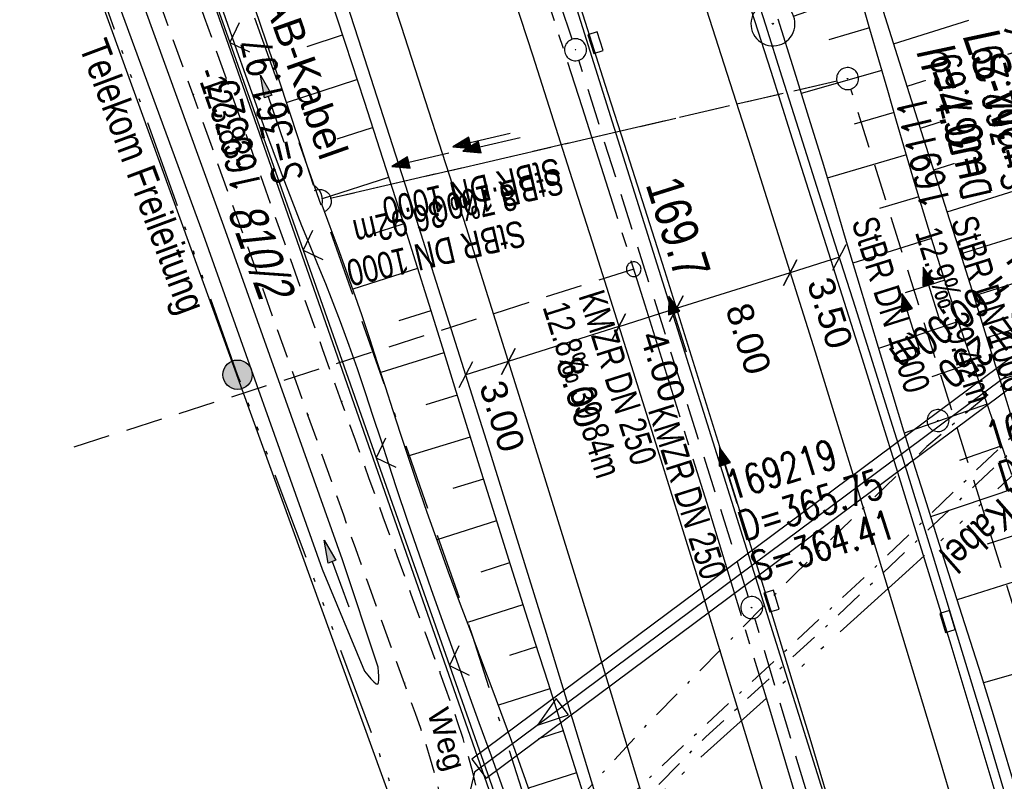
# Model space of a CAD drawing. Extents: x 509202 to 509841, y 456298 to 457260.
# Tile 11 of 56: x 509616 to 509683, y 456432 to 456483. Entities that reach past the tile are written whole.
import ezdxf
from ezdxf import colors
from ezdxf.entities.mleader import LeaderData, LeaderLine
from ezdxf.enums import TextEntityAlignment as Align
from ezdxf.math import Vec2, Vec3

# ---------------------------------------------------------------- set-up
doc = ezdxf.new("R2010")
doc.units = 0
doc.header["$LTSCALE"] = 10
doc.header["$MEASUREMENT"] = 0
for name, pattern in [('ACAD_ISO14W100', [25.5, 12, -3, 0.5, -3, 0.5, -3, 0.5, -3]), ('ACAD_ISO16W100', [73, 15, -6.5, 15, -6.5, 15, -7, 1, -7]), ('ACHSE', [5.5, 4, -0.5, 0.5, -0.5]), ('AUSGEZOGEN', [0]), ('LT00', [0]), ('LT08', [0.42, 0.2, -0.1, 0.02, -0.1]), ('LT11', [0.3, 0.2, -0.1]), ('LT12', [0.4, 0.3, -0.1]), ('LT17', [0.15, 0.1, -0.05]), ('STRICHLINIE2', [0.375, 0.25, -0.125])]:
    doc.linetypes.add(name, pattern=pattern)
doc.layers.get('0').update_dxf_attribs({"linetype": 'LT00'})
for name, color, linetype in [('--EK_FBR', 1, 'LT00'), ('--EK_Halt-Pfeil', 4, 'LT00'), ('--EK_Haltung', 7, 'STRICHLINIE2'), ('--EK_Haltung-Text', 140, 'LT00'), ('--EK_Schacht-Text', 5, 'LT00'), ('--EK_ST-93-1', 30, 'LT17'), ('--EL_DFK_AB_L', 21, 'LT00'), ('--EL_Halt-Pfeil', 4, 'LT00'), ('--EL_Haltung', 182, 'STRICHLINIE2'), ('--EL_Haltung-Text', 182, 'LT00'), ('-AX-093', 35, 'ACHSE'), ('-ST-93-1', 250, 'LT00'), ('ABSTAND', 8, 'LT00'), ('ABWASSERLTG', 24, 'LT00'), ('ABWASSERLTG_FLIEßPF', 26, 'Continuous'), ('ABWASSERLTG_TEXT', 26, 'Continuous'), ('BAB-KABEL', 220, 'ACAD_ISO16W100'), ('BAB-KABEL_TEXT', 221, 'Continuous'), ('BEMAßUNG', 255, 'Continuous'), ('DFK_AB_L', 21, 'LT00'), ('DFK_FLUR_NR', 250, 'LT00'), ('DFK_KATASTER', 250, 'LT00'), ('DL', 182, 'LT12'), ('DL_PFEIL', 201, 'LT00'), ('DL_TEXT', 182, 'LT00'), ('FELDWEG_TEXT', 250, 'Continuous'), ('FESTPKT_TEXT_A', 211, 'LT00'), ('LS-WAND_TEXT', 11, 'Continuous'), ('PFEIL', 140, 'AUSGEZOGEN'), ('STROM_UNTER', 80, 'LT08'), ('TELEKOM', 210, 'ACAD_ISO14W100'), ('TELEKOM_TEXT', 210, 'Continuous'), ('V114_AFBR_BAB', 250, 'LT00'), ('V114_BOESCH', 250, 'LT00'), ('V114_BOSCHUNG', 250, 'LT00'), ('V114_FELDWEG', 250, 'LT11'), ('V114_GRABEN', 250, 'LT00'), ('V114_H_BORD', 8, 'LT00'), ('V114_KA_PRUF', 182, 'LT00'), ('V114_LD_MARK', 250, 'LT00'), ('V114_PKT_AU', 211, 'LT00'), ('V114_RINNE', 182, 'LT00'), ('V114_SINKK', 182, 'LT00'), ('V114_UK_DURCH', 182, 'LT00'), ('V114_ZAUN', 40, 'LT00')]:
    doc.layers.add(name, color=color, linetype=linetype)
doc.styles.add('Arial', font='ARIAL.TTF')
doc.styles.add('Beschrift', font='ARIAL.TTF')
doc.styles.add('Haltungsbeschriftung', font='ARIAL.TTF', dxfattribs={"width": 0.75})
doc.styles.add('schachtbeschriftung', font='romans.shx', dxfattribs={"width": 0.75, "height": 2})
doc.styles.get("Standard").update_dxf_attribs({"font": 'ARIAL.TTF'})
doc.styles.add('Versorgungsltg', font='ARIAL.TTF', dxfattribs={"width": 0.8, "height": 2})

# ---------------------------------------------------------------- blocks, each defined once
blk = doc.blocks.new('ABWASSER-FLIEßPF')
at = {"layer": 'ABWASSERLTG_FLIEßPF'}
for p, q in [((0, 0), (-2.109, 0.703)), ((-2.109, 0.703), (-2.109, -0.703)), ((-2.109, -0.703), (0, 0))]:
    blk.add_line(p, q, dxfattribs=at)
blk = doc.blocks.new('Pfreil3')
at = {"layer": 'PFEIL'}
blk.add_hatch(color=256, dxfattribs=at).paths.add_polyline_path([(-1.549, 0.273), (-1.549, -0.273), (0, 0)])
for p, q in [((-1.549, 0), (-4.831, 0)), ((-1.549, -0.273), (-1.549, 0.273)), ((-1.549, 0.273), (0, 0)), ((0, 0), (-1.549, -0.273))]:
    blk.add_line(p, q, dxfattribs=at)
blk = doc.blocks.new('SYMB0652')
at = {"color": 0, "linetype": 'ByBlock'}
blk.add_lwpolyline([(-0.15, -0.075), (0.15, -0.075), (0.15, 0.075), (-0.15, 0.075), (-0.15, -0.075)], dxfattribs=at)
blk = doc.blocks.new('SYMB1107')
at = {"color": 0, "linetype": 'ByBlock'}
for points in [[(-0.2, 0), (-0.196157, 0.039018), (-0.184776, 0.076537), (-0.166294, 0.111114), (-0.141421, 0.141421), (-0.111114, 0.166294), (-0.076537, 0.184776), (-0.039018, 0.196157), (0, 0.2)], [(0, 0.2), (0.039018, 0.196157), (0.076537, 0.184776), (0.111114, 0.166294), (0.141421, 0.141421), (0.166294, 0.111114), (0.184776, 0.076537), (0.196157, 0.039018), (0.2, 0)]]:
    blk.add_lwpolyline(points, dxfattribs=at)
blk = doc.blocks.new('SYMB0003')
at = {"color": 0, "linetype": 'ByBlock'}
for p, q in [((-0.015712, 0), (0.010166, 0.012015)), ((0, -0.021257), (-0.015712, 0)), ((0.010166, 0.012015), (0, -0.021257))]:
    blk.add_line(p, q, dxfattribs=at)
for points in [[(-0.031395, 0.499013), (-0.093691, 0.491144), (-0.154509, 0.475528), (-0.21289, 0.452414), (-0.267913, 0.422164), (-0.318712, 0.385257), (-0.364484, 0.342274), (-0.404509, 0.293893), (-0.438154, 0.240877), (-0.464888, 0.184062), (-0.484292, 0.124345), (-0.496058, 0.062667), (-0.5, 0)], [(0.5, 0), (0.496057, 0.062667), (0.484292, 0.124345), (0.464888, 0.184062), (0.438153, 0.240877), (0.404509, 0.293893), (0.364484, 0.342274), (0.318712, 0.385257), (0.267913, 0.422164), (0.21289, 0.452414), (0.154509, 0.475528), (0.093691, 0.491144), (0.031395, 0.499013), (-0.031395, 0.499013)], [(-0.5, 0), (-0.496058, -0.062667), (-0.484292, -0.124345), (-0.464888, -0.184062), (-0.438154, -0.240877), (-0.404509, -0.293893), (-0.364485, -0.342274), (-0.318712, -0.385257), (-0.267914, -0.422164), (-0.21289, -0.452414), (-0.154509, -0.475529), (-0.093691, -0.491144), (-0.031395, -0.499014), (0.031395, -0.499014)], [(0.031395, -0.499014), (0.093691, -0.491144), (0.154509, -0.475529), (0.21289, -0.452414), (0.267914, -0.422164), (0.318712, -0.385257), (0.364485, -0.342274), (0.404509, -0.293893), (0.438154, -0.240877), (0.464889, -0.184062), (0.484292, -0.124345), (0.496058, -0.062667), (0.5, 0)]]:
    blk.add_lwpolyline(points, dxfattribs=at)
blk = doc.blocks.new('SYMB0011')
at = {"color": 0, "linetype": 'ByBlock'}
for p, q in [((0.5, 0), (-0.5, 0)), ((0, 0.5), (0, -0.5))]:
    blk.add_line(p, q, dxfattribs=at)
blk = doc.blocks.new('SYMB0024')
at = {"color": 0, "linetype": 'ByBlock'}
for p, q in [((-0.5, 0.5), (0, 0)), ((0, 0), (0.5, 0.5))]:
    blk.add_line(p, q, dxfattribs=at)
blk = doc.blocks.new('_None')
blk = doc.blocks.new('_Oblique')
at = {"color": 0, "linetype": 'ByBlock', "lineweight": -2}
blk.add_line((-0.5, -0.5), (0.5, 0.5), dxfattribs=at)
blk = doc.blocks.new('SYMB0070')
at = {"color": 0, "linetype": 'ByBlock'}
for p, q in [((-0.5, 0), (0.2, 0)), ((0.5, 0), (0.2, 0.1)), ((0.2, 0.1), (0.2, 0)), ((0.468, 0), (0.21, 0.086)), ((0.21, 0.086), (0.21, -0.086)), ((0.21, -0.086), (0.468, 0)), ((0.22, -0.072), (0.437, 0)), ((0.23, -0.058), (0.405, 0)), ((0.24, -0.045), (0.374, 0)), ((0.342, 0), (0.25, 0.031)), ((0.25, 0.031), (0.25, -0.031)), ((0.25, -0.031), (0.342, 0)), ((0.26, -0.017), (0.31, 0)), ((0.27, -0.003), (0.279, 0))]:
    blk.add_line(p, q, dxfattribs=at)
for points in [[(0.2, 0), (0.2, -0.1), (0.5, 0)], [(0.437, 0), (0.22, 0.072), (0.22, -0.072)], [(0.405, 0), (0.23, 0.058), (0.23, -0.058)], [(0.374, 0), (0.24, 0.045), (0.24, -0.045)], [(0.31, 0), (0.26, 0.017), (0.26, -0.017)], [(0.279, 0), (0.27, 0.003), (0.27, -0.003)]]:
    blk.add_lwpolyline(points, dxfattribs=at)
blk = doc.blocks.new('SYMB2')
at = {"color": 0, "linetype": 'ByBlock', "flags": 128}
for points in [[(-0.031395, 0.499013), (-0.093691, 0.491144), (-0.154509, 0.475528), (-0.21289, 0.452414), (-0.267913, 0.422164), (-0.318712, 0.385257), (-0.364484, 0.342274), (-0.404509, 0.293893), (-0.438154, 0.240877), (-0.464888, 0.184062), (-0.484292, 0.124345), (-0.496058, 0.062667), (-0.5, 0)], [(-0.5, 0), (-0.496058, -0.062667), (-0.484292, -0.124345), (-0.464888, -0.184062), (-0.438154, -0.240877), (-0.404509, -0.293893), (-0.364485, -0.342274), (-0.318712, -0.385257), (-0.267914, -0.422164), (-0.21289, -0.452414), (-0.154509, -0.475529), (-0.093691, -0.491144), (-0.031395, -0.499014), (0.031395, -0.499014)], [(0.5, 0), (0.496057, 0.062667), (0.484292, 0.124345), (0.464888, 0.184062), (0.438153, 0.240877), (0.404509, 0.293893), (0.364484, 0.342274), (0.318712, 0.385257), (0.267913, 0.422164), (0.21289, 0.452414), (0.154509, 0.475528), (0.093691, 0.491144), (0.031395, 0.499013), (-0.031395, 0.499013)], [(0.031395, -0.499014), (0.093691, -0.491144), (0.154509, -0.475529), (0.21289, -0.452414), (0.267914, -0.422164), (0.318712, -0.385257), (0.364485, -0.342274), (0.404509, -0.293893), (0.438154, -0.240877), (0.464889, -0.184062), (0.484292, -0.124345), (0.496058, -0.062667), (0.5, 0)]]:
    blk.add_lwpolyline(points, dxfattribs=at)

msp = doc.modelspace()

# ---------------------------------------------------------------- hatches: boundary and pattern name
at = {"layer": 'TELEKOM_TEXT'}
h = msp.add_hatch(color=256, dxfattribs=at)
edge = h.paths.add_edge_path()
edge.add_arc((509630.678, 456459.21), 1, 0, 360)

# ---------------------------------------------------------------- linework, layer by layer
at = {"layer": '--EK_FBR', "linetype": 'LT11', "flags": 128}
for points in [[(509646.954, 456419.331), (509647.085, 456420.506), (509647.207, 456421.681), (509647.314, 456422.854), (509647.397, 456424.024), (509647.448, 456425.191), (509647.46, 456426.353), (509647.423, 456427.511), (509647.331, 456428.662), (509647.174, 456429.827), (509646.959, 456430.986), (509646.693, 456432.138), (509646.384, 456433.285), (509646.038, 456434.427), (509645.664, 456435.565), (509645.269, 456436.699), (509644.861, 456437.83), (509644.447, 456438.958), (509643.475, 456441.606), (509642.51, 456444.245), (509641.553, 456446.876), (509640.6, 456449.501), (509639.651, 456452.124), (509638.705, 456454.746), (509637.761, 456457.369), (509636.47, 456460.963), (509635.18, 456464.564), (509633.892, 456468.169), (509632.605, 456471.778), (509631.322, 456475.388), (509630.042, 456479), (509628.438, 456483.54), (509626.842, 456488.081), (509625.253, 456492.623), (509623.673, 456497.167), (509622.102, 456501.714), (509620.843, 456505.383), (509619.589, 456509.054), (509618.338, 456512.726), (509617.089, 456516.4), (509616.325, 456518.646), (509615.559, 456520.892), (509614.789, 456523.136), (509614.012, 456525.378), (509613.225, 456527.616), (509612.428, 456529.851), (509611.617, 456532.08), (509610.791, 456534.303), (509609.884, 456536.685), (509608.959, 456539.061), (509608.021, 456541.431), (509607.072, 456543.797), (509606.115, 456546.161), (509605.155, 456548.523), (509604.195, 456550.886), (509603.238, 456553.249), (509602.287, 456555.615), (509601.504, 456557.582), (509600.726, 456559.55), (509599.949, 456561.52), (509599.172, 456563.489), (509598.392, 456565.456), (509597.606, 456567.422), (509596.813, 456569.384), (509595.827, 456571.785), (509594.829, 456574.181), (509593.821, 456576.574), (509592.807, 456578.963), (509591.79, 456581.352)], [(509643.752, 456417.278), (509643.984, 456418.455), (509644.209, 456419.632), (509644.417, 456420.808), (509644.601, 456421.982), (509644.753, 456423.154), (509644.865, 456424.323), (509644.928, 456425.488), (509644.935, 456426.65), (509644.877, 456427.807), (509644.763, 456428.861), (509644.594, 456429.911), (509644.378, 456430.958), (509644.119, 456432), (509643.826, 456433.04), (509643.502, 456434.076), (509643.156, 456435.109), (509642.794, 456436.139), (509642.421, 456437.167), (509642.044, 456438.192), (509641.2, 456440.496), (509640.366, 456442.79), (509639.541, 456445.077), (509638.722, 456447.358), (509637.907, 456449.635), (509637.096, 456451.91), (509636.286, 456454.185), (509635.475, 456456.46), (509634.181, 456460.085), (509632.882, 456463.716), (509631.578, 456467.351), (509630.271, 456470.988), (509628.961, 456474.625), (509627.648, 456478.261), (509626.626, 456481.086), (509625.606, 456483.911), (509624.589, 456486.736), (509623.579, 456489.562), (509622.576, 456492.391), (509621.585, 456495.223), (509620.606, 456498.059), (509619.642, 456500.901), (509618.938, 456503.012), (509618.24, 456505.125), (509617.543, 456507.239), (509616.845, 456509.352), (509616.14, 456511.463), (509615.426, 456513.57), (509614.698, 456515.673), (509613.918, 456517.868), (509613.121, 456520.058), (509612.311, 456522.242), (509611.49, 456524.423), (509610.661, 456526.601), (509609.827, 456528.777), (509608.991, 456530.952), (509608.156, 456533.128), (509607.118, 456535.845), (509606.084, 456538.563), (509605.05, 456541.281), (509604.015, 456543.998), (509602.975, 456546.714), (509601.928, 456549.426), (509600.871, 456552.135), (509599.802, 456554.839), (509598.892, 456557.109), (509597.975, 456559.375), (509597.052, 456561.64), (509596.126, 456563.903), (509595.2, 456566.167), (509594.276, 456568.431), (509593.067, 456571.412), (509591.864, 456574.396), (509590.666, 456577.381), (509589.469, 456580.367)]]:
    msp.add_lwpolyline(points, dxfattribs=at)
at = {"layer": '--EK_FBR', "color": 2}
for points in [[(509631.902, 456549.436), (509633.565, 456544.718), (509635.215, 456540.02), (509636.86, 456535.319), (509638.497, 456530.616), (509640.125, 456525.91), (509641.743, 456521.201), (509644.385, 456513.43), (509646.997, 456505.649), (509649.578, 456497.858), (509651.122, 456493.148), (509652.656, 456488.435), (509654.181, 456483.718), (509655.698, 456478.999), (509657.208, 456474.278), (509659.743, 456466.299), (509662.26, 456458.314), (509664.758, 456450.323), (509665.989, 456446.358), (509667.214, 456442.392), (509668.432, 456438.423), (509669.642, 456434.452), (509670.842, 456430.478)], [(509649.523, 456484.835), (509650.779, 456480.917), (509652.032, 456476.997), (509653.282, 456473.076), (509654.816, 456468.256), (509656.345, 456463.435), (509657.869, 456458.611), (509659.386, 456453.786), (509660.894, 456448.958), (509662.365, 456444.212), (509663.826, 456439.463), (509665.275, 456434.711), (509666.711, 456429.954)]]:
    msp.add_lwpolyline(points, dxfattribs=at)
at = {"layer": '--EK_FBR'}
msp.add_lwpolyline([(509656.068, 456427.292), (509654.627, 456432.059), (509653.174, 456436.823), (509651.712, 456441.583), (509650.24, 456446.341), (509647.758, 456454.302), (509645.254, 456462.256), (509642.729, 456470.203), (509640.832, 456476.127), (509638.924, 456482.047), (509637.003, 456487.963)], dxfattribs=at)
at = {"layer": '--EK_Haltung'}
for p, q in [((509653.456, 456482.048), (509641.326, 456518.558)), ((509665.468, 456444.066), (509653.918, 456480.62)), ((509671.49, 456479.205), (509636.986, 456471.2)), ((509676.917, 456405.692), (509665.908, 456442.631))]:
    msp.add_line(p, q, dxfattribs=at)
at = {"layer": '--EK_ST-93-1', "ltscale": 2.5}
msp.add_line((509657.655, 456466.394), (509619.528, 456454.28), dxfattribs=at)
at = {"layer": '--EL_DFK_AB_L'}
msp.add_line((509611.888, 456533.71), (509652.233, 456418.227), dxfattribs=at)
at = {"layer": '--EL_Haltung'}
for p, q in [((509653.456, 456482.048), (509641.326, 456518.558)), ((509665.468, 456444.066), (509653.918, 456480.62)), ((509671.49, 456479.205), (509636.986, 456471.2)), ((509676.917, 456405.692), (509665.908, 456442.631))]:
    msp.add_line(p, q, dxfattribs=at)
at = {"layer": '-AX-093', "ltscale": 0.2}
msp.add_lwpolyline([(509568.963, 456704.973), (509574.485, 456691.932), (509579.946, 456678.865), (509585.344, 456665.772), (509590.677, 456652.653), (509595.944, 456639.507), (509601.142, 456626.334), (509606.27, 456613.132), (509611.325, 456599.903), (509612.122, 456597.797), (509617.091, 456584.535), (509621.984, 456571.246), (509626.803, 456557.929), (509631.546, 456544.585), (509636.214, 456531.214), (509640.806, 456517.818), (509645.323, 456504.395), (509649.763, 456490.948), (509654.128, 456477.475), (509658.416, 456463.978), (509662.628, 456450.457), (509666.764, 456436.912), (509670.823, 456423.345)], dxfattribs=at)
at = {"layer": 'ABWASSERLTG', "flags": 128}
msp.add_lwpolyline([(509797.463, 456513.061), (509778.602, 456497.964), (509755.537, 456480.425), (509748.849, 456476.742), (509722.391, 456467.354), (509704.291, 456463.146), (509694.278, 456467.493), (509646.808, 456432.155), (509646.529, 456430.891), (509646.671, 456429.462), (509646.485, 456418.887), (509643.747, 456414.567), (509640.207, 456410.966), (509614.026, 456390.46), (509600.101, 456375.171), (509588.479, 456369.227), (509587.129, 456368.207), (509569.369, 456358.688), (509566.457, 456353.499), (509565.605, 456351.786), (509561.162, 456347.764), (509557.541, 456346.979), (509557.345, 456346.954)], dxfattribs=at)
at = {"layer": 'ABWASSERLTG_TEXT'}
msp.add_lwpolyline([(509694.756, 456466.851), (509693.8, 456468.135), (509646.643, 456433.029), (509647.598, 456431.746)], close=True, dxfattribs=at)
at = {"layer": 'BAB-KABEL', "ltscale": 0.03, "flags": 128}
msp.add_lwpolyline([(509310.397, 457191.455), (509314.935, 457182.403), (509327.66, 457157.094), (509343.187, 457126.022), (509353.104, 457106.758), (509363.321, 457084.915), (509375.621, 457061.023), (509384.153, 457045.767), (509397.858, 457019.34), (509408.066, 456999.062), (509420.087, 456973.888), (509435.471, 456943.271), (509446.241, 456921.444), (509454.936, 456903.795), (509461.516, 456890.214), (509469.628, 456874.404), (509477.312, 456859.329), (509483.329, 456847.572), (509491.021, 456833.158), (509501.09, 456813.152), (509506.259, 456802.264), (509513.665, 456785.62), (509521.93, 456766.04), (509526.539, 456755.153), (509531.439, 456742.537), (509534.931, 456733.883), (509544.021, 456711.792), (509550.592, 456695.843), (509560.174, 456669.924), (509577.78, 456627.358), (509581.452, 456623.887), (509581.081, 456619.183), (509584.721, 456608.071), (509600.908, 456566.528), (509604.911, 456555.37), (509610.192, 456542.556), (509618.674, 456519.883), (509627.397, 456496.01), (509636.934, 456469.156), (509646.666, 456441.468), (509670.817, 456365.754), (509672.677, 456359.45), (509656.284, 456346.091), (509658.672, 456333.929)], dxfattribs=at)
at = {"layer": 'BEMAßUNG'}
for p, q in [((509671.664, 456467.209), (509668.318, 456466.156)), ((509668.318, 456466.156), (509660.558, 456463.713)), ((509660.558, 456463.713), (509656.646, 456462.481)), ((509656.645, 456462.482), (509649.118, 456460.112)), ((509649.118, 456460.111), (509646.216, 456459.198))]:
    msp.add_line(p, q, dxfattribs=at)
at = {"layer": 'DFK_AB_L'}
msp.add_line((509611.888, 456533.71), (509652.233, 456418.227), dxfattribs=at)
at = {"layer": 'DFK_KATASTER'}
msp.add_line((509616.586, 456497.925), (509643.965, 456422.415), dxfattribs=at)
at = {"layer": 'DL'}
msp.add_line((509671.49, 456479.205), (509636.986, 456471.2), dxfattribs=at)
at = {"layer": 'STROM_UNTER', "flags": 128}
for points in [[(509697.422, 456451.743), (509695.632, 456451.482), (509692.271, 456462.736), (509686.101, 456460.614), (509681.724, 456457.805), (509677.618, 456454.316), (509668.525, 456445.516), (509661.391, 456438.264), (509658.769, 456435.621), (509650.496, 456426.581), (509648.273, 456424.282), (509644.038, 456420.309), (509641.015, 456417.288), (509635.444, 456411.852), (509627.615, 456403.904), (509624.801, 456401.209), (509618.96, 456396.216), (509614.474, 456392.722), (509612.082, 456390.297), (509609.252, 456387.2), (509608.092, 456385.936), (509605.394, 456382.993), (509602.829, 456379.891), (509599.124, 456375.292), (509598.202, 456374.011), (509594.704, 456369.793), (509591.29, 456365.676), (509589.803, 456363.543), (509588.891, 456362.081), (509587.58, 456360.197), (509586.152, 456358.034), (509584.048, 456354.945), (509581.26, 456350.91), (509579.144, 456347.958), (509577.927, 456345.849), (509576.016, 456342.327), (509572.595, 456335.044), (509571.896, 456333.242), (509571.6, 456327.427), (509571.6, 456325.294), (509572.148, 456313.836)], [(509607.008, 456387.521), (509608.828, 456385.94), (509610.513, 456387.707), (509614.01, 456391.481), (509618.347, 456395.004), (509624.788, 456400.311), (509630.292, 456405.202), (509638.55, 456412.64), (509644.205, 456417.986), (509648.876, 456422.384), (509654.825, 456428.082), (509662.309, 456435.135), (509673.76, 456445.784), (509682.556, 456454.2), (509688.194, 456459.448), (509689.775, 456460.932), (509699.094, 456462.883), (509701.201, 456452.552), (509700.014, 456452.249)], [(509588.213, 456361.107), (509588.796, 456360.836), (509589.307, 456361.66), (509592.007, 456365.742), (509594.665, 456368.829), (509599.637, 456375.067), (509603.689, 456379.964), (509605.386, 456382.112), (509607.691, 456384.614), (509608.259, 456384.865), (509609.169, 456385.464), (509611.736, 456388.15), (509614.404, 456390.982), (509615.67, 456392.038), (509619.951, 456395.647), (509624.449, 456399.307), (509627.75, 456402.271), (509633.237, 456406.999), (509637.819, 456410.962), (509641.639, 456414.742), (509646.191, 456419.028), (509649.714, 456422.351), (509654.605, 456426.839), (509658.805, 456430.726), (509662.57, 456434.552), (509671.444, 456442.7), (509679.826, 456450.639), (509690.089, 456460.359), (509693.197, 456461.073), (509698.645, 456462.044), (509700.557, 456453.019), (509699.869, 456452.914)]]:
    msp.add_lwpolyline(points, dxfattribs=at)
at = {"layer": 'TELEKOM', "ltscale": 0.05, "flags": 128}
for points in [[(509636.802, 456411.091), (509642.981, 456426.337), (509630.678, 456459.21), (509619.252, 456491.259), (509607.121, 456526.189), (509597.724, 456551.623), (509584.832, 456577.721), (509583.566, 456576.152), (509539.258, 456580.146), (509539.673, 456583.967)], [(509798.716, 456510.258), (509794.578, 456507.186), (509769.13, 456485.993), (509744.024, 456471.104), (509729.145, 456469.562), (509723.897, 456468.828), (509718.331, 456467.779), (509696.703, 456461.589), (509692.505, 456459.597), (509687.723, 456456.271), (509676.167, 456445.708)], [(509676.167, 456445.708), (509650.811, 456422.881), (509648.429, 456419.631), (509635.587, 456408.945), (509631.907, 456405.505), (509619.917, 456396.374), (509606.351, 456385.228), (509593.647, 456372.456), (509589.025, 456367.04), (509585.561, 456362.69), (509580.041, 456353.784), (509577.375, 456348.812), (509575.687, 456345.527), (509572.747, 456338.751), (509570.613, 456333.424), (509568.385, 456329.045), (509566.646, 456326.144)]]:
    msp.add_lwpolyline(points, dxfattribs=at)
at = {"layer": 'TELEKOM_TEXT'}
msp.add_circle((509630.678, 456459.21), 1, dxfattribs=at)
at = {"layer": 'V114_AFBR_BAB', "color": 0}
for points in [[(509631.902, 456549.436), (509633.565, 456544.718), (509635.215, 456540.02), (509636.86, 456535.319), (509638.497, 456530.616), (509640.125, 456525.91), (509641.743, 456521.201), (509644.385, 456513.43), (509646.997, 456505.649), (509649.578, 456497.858), (509651.122, 456493.148), (509652.656, 456488.435), (509654.181, 456483.718), (509655.698, 456478.999), (509657.208, 456474.278), (509659.743, 456466.299), (509662.26, 456458.314), (509664.758, 456450.323), (509665.989, 456446.358), (509667.214, 456442.392), (509668.432, 456438.423), (509669.642, 456434.452), (509670.842, 456430.478)], [(509649.523, 456484.835), (509650.779, 456480.917), (509652.032, 456476.997), (509653.282, 456473.076), (509654.816, 456468.256), (509656.345, 456463.435), (509657.869, 456458.611), (509659.386, 456453.786), (509660.894, 456448.958), (509662.365, 456444.212), (509663.826, 456439.463), (509665.275, 456434.711), (509666.711, 456429.954)]]:
    msp.add_lwpolyline(points, dxfattribs=at)
at = {"layer": 'V114_AFBR_BAB'}
msp.add_lwpolyline([(509656.068, 456427.292), (509654.627, 456432.059), (509653.174, 456436.823), (509651.712, 456441.583), (509650.24, 456446.341), (509647.758, 456454.302), (509645.254, 456462.256), (509642.729, 456470.203), (509640.832, 456476.127), (509638.924, 456482.047), (509637.003, 456487.963)], dxfattribs=at)
at = {"layer": 'V114_BOESCH'}
for points in [[(509636.707, 456485.727), (509638.004, 456481.781), (509639.293, 456477.834), (509640.571, 456473.882), (509641.836, 456469.927), (509642.773, 456466.967), (509643.704, 456464.005), (509644.63, 456461.042), (509645.554, 456458.078), (509646.477, 456455.113), (509647.402, 456452.149), (509648.331, 456449.186), (509649.264, 456446.225), (509650.106, 456443.573), (509650.951, 456440.921), (509651.798, 456438.27), (509652.643, 456435.619), (509653.485, 456432.967), (509654.32, 456430.313)], [(509683.648, 456455.463), (509682.715, 456458.493), (509681.777, 456461.52), (509680.831, 456464.545), (509680.013, 456467.134), (509679.19, 456469.722), (509678.363, 456472.308), (509677.536, 456474.894), (509676.709, 456477.48), (509675.886, 456480.068), (509675.069, 456482.657), (509674.259, 456485.249)], [(509683.416, 456452.382), (509682.839, 456454.039), (509682.258, 456455.695), (509681.674, 456457.351), (509681.091, 456459.006), (509680.513, 456460.663), (509679.942, 456462.323), (509679.383, 456463.986), (509678.708, 456466.054), (509678.052, 456468.128), (509677.412, 456470.207), (509676.786, 456472.291), (509676.169, 456474.377), (509675.56, 456476.467), (509674.956, 456478.557), (509674.352, 456480.648), (509673.747, 456482.739), (509673.138, 456484.828)], [(509667.461, 456483.434), (509668.576, 456479.912), (509669.675, 456476.385), (509670.479, 456473.764), (509671.276, 456471.141), (509672.067, 456468.516), (509672.856, 456465.891), (509673.644, 456463.265), (509674.435, 456460.64), (509675.231, 456458.017), (509676.034, 456455.395), (509676.847, 456452.777), (509677.585, 456450.433), (509678.331, 456448.091), (509679.079, 456445.749), (509679.828, 456443.408), (509680.573, 456441.066), (509681.312, 456438.722), (509682.042, 456436.376), (509682.758, 456434.025), (509683.458, 456431.669)]]:
    msp.add_lwpolyline(points, dxfattribs=at)
at = {"layer": 'V114_BOSCHUNG'}
for p, q in [((509675.358, 456481.737), (509680.481, 456483.345)), ((509673.723, 456482.821), (509670.946, 456482.014)), ((509635.414, 456481.566), (509637.814, 456482.361)), ((509676.268, 456478.865), (509686.595, 456482.134)), ((509674.56, 456479.929), (509669.064, 456478.354)), ((509634.013, 456477.744), (509638.81, 456479.312)), ((509675.389, 456477.057), (509672.672, 456476.267)), ((509677.18, 456476.007), (509682.392, 456477.657)), ((509678.094, 456473.15), (509688.619, 456476.481)), ((509637.465, 456475.265), (509639.859, 456476.048)), ((509676.225, 456474.187), (509670.834, 456472.598)), ((509640.951, 456472.636), (509636.44, 456471.181)), ((509679.007, 456470.292), (509684.358, 456471.986)), ((509677.073, 456471.332), (509674.391, 456470.519)), ((509679.918, 456467.434), (509690.481, 456470.777)), ((509641.94, 456469.452), (509639.681, 456468.729)), ((509677.942, 456468.483), (509672.579, 456466.813)), ((509642.938, 456466.442), (509638.534, 456465.033)), ((509678.837, 456465.653), (509676.144, 456464.781)), ((509680.818, 456464.588), (509685.806, 456466.151)), ((509681.711, 456461.733), (509689.686, 456464.207)), ((509643.84, 456463.57), (509641.67, 456462.886)), ((509679.769, 456462.835), (509674.325, 456461.005)), ((509644.737, 456460.697), (509640.431, 456459.361)), ((509680.737, 456460.019), (509677.969, 456459.065)), ((509682.596, 456458.879), (509685.984, 456459.919)), ((509645.633, 456457.824), (509643.491, 456457.169)), ((509681.727, 456457.199), (509676.085, 456455.231)), ((509646.525, 456454.96), (509642.279, 456453.661)), ((509682.728, 456454.359), (509679.85, 456453.367)), ((509647.416, 456452.105), (509645.33, 456451.457)), ((509683.718, 456451.503), (509677.871, 456449.535)), ((509648.31, 456449.252), (509644.247, 456447.971)), ((509684.681, 456448.627), (509681.726, 456447.668)), ((509649.209, 456446.399), (509647.245, 456445.771)), ((509685.602, 456445.738), (509679.676, 456443.883)), ((509650.117, 456443.54), (509646.33, 456442.328)), ((509651.028, 456440.682), (509649.207, 456440.099)), ((509687.336, 456439.925), (509681.468, 456438.225)), ((509651.941, 456437.824), (509648.438, 456436.703)), ((509652.851, 456434.965), (509651.163, 456434.425)), ((509653.759, 456432.097), (509650.482, 456431.066))]:
    msp.add_line(p, q, dxfattribs=at)
at = {"layer": 'V114_FELDWEG', "flags": 128}
for points in [[(509646.954, 456419.331), (509647.085, 456420.506), (509647.207, 456421.681), (509647.314, 456422.854), (509647.397, 456424.024), (509647.448, 456425.191), (509647.46, 456426.353), (509647.423, 456427.511), (509647.331, 456428.662), (509647.174, 456429.827), (509646.959, 456430.986), (509646.693, 456432.138), (509646.384, 456433.285), (509646.038, 456434.427), (509645.664, 456435.565), (509645.269, 456436.699), (509644.861, 456437.83), (509644.447, 456438.958), (509643.475, 456441.606), (509642.51, 456444.245), (509641.553, 456446.876), (509640.6, 456449.501), (509639.651, 456452.124), (509638.705, 456454.746), (509637.761, 456457.369), (509636.47, 456460.963), (509635.18, 456464.564), (509633.892, 456468.169), (509632.605, 456471.778), (509631.322, 456475.388), (509630.042, 456479), (509628.438, 456483.54), (509626.842, 456488.081), (509625.253, 456492.623), (509623.673, 456497.167), (509622.102, 456501.714), (509620.843, 456505.383), (509619.589, 456509.054), (509618.338, 456512.726), (509617.089, 456516.4), (509616.325, 456518.646), (509615.559, 456520.892), (509614.789, 456523.136), (509614.012, 456525.378), (509613.225, 456527.616), (509612.428, 456529.851), (509611.617, 456532.08), (509610.791, 456534.303), (509609.884, 456536.685), (509608.959, 456539.061), (509608.021, 456541.431), (509607.072, 456543.797), (509606.115, 456546.161), (509605.155, 456548.523), (509604.195, 456550.886), (509603.238, 456553.249), (509602.287, 456555.615), (509601.504, 456557.582), (509600.726, 456559.55), (509599.949, 456561.52), (509599.172, 456563.489), (509598.392, 456565.456), (509597.606, 456567.422), (509596.813, 456569.384), (509595.827, 456571.785), (509594.829, 456574.181), (509593.821, 456576.574), (509592.807, 456578.963), (509591.79, 456581.352)], [(509643.752, 456417.278), (509643.984, 456418.455), (509644.209, 456419.632), (509644.417, 456420.808), (509644.601, 456421.982), (509644.753, 456423.154), (509644.865, 456424.323), (509644.928, 456425.488), (509644.935, 456426.65), (509644.877, 456427.807), (509644.763, 456428.861), (509644.594, 456429.911), (509644.378, 456430.958), (509644.119, 456432), (509643.826, 456433.04), (509643.502, 456434.076), (509643.156, 456435.109), (509642.794, 456436.139), (509642.421, 456437.167), (509642.044, 456438.192), (509641.2, 456440.496), (509640.366, 456442.79), (509639.541, 456445.077), (509638.722, 456447.358), (509637.907, 456449.635), (509637.096, 456451.91), (509636.286, 456454.185), (509635.475, 456456.46), (509634.181, 456460.085), (509632.882, 456463.716), (509631.578, 456467.351), (509630.271, 456470.988), (509628.961, 456474.625), (509627.648, 456478.261), (509626.626, 456481.086), (509625.606, 456483.911), (509624.589, 456486.736), (509623.579, 456489.562), (509622.576, 456492.391), (509621.585, 456495.223), (509620.606, 456498.059), (509619.642, 456500.901), (509618.938, 456503.012), (509618.24, 456505.125), (509617.543, 456507.239), (509616.845, 456509.352), (509616.14, 456511.463), (509615.426, 456513.57), (509614.698, 456515.673), (509613.918, 456517.868), (509613.121, 456520.058), (509612.311, 456522.242), (509611.49, 456524.423), (509610.661, 456526.601), (509609.827, 456528.777), (509608.991, 456530.952), (509608.156, 456533.128), (509607.118, 456535.845), (509606.084, 456538.563), (509605.05, 456541.281), (509604.015, 456543.998), (509602.975, 456546.714), (509601.928, 456549.426), (509600.871, 456552.135), (509599.802, 456554.839), (509598.892, 456557.109), (509597.975, 456559.375), (509597.052, 456561.64), (509596.126, 456563.903), (509595.2, 456566.167), (509594.276, 456568.431), (509593.067, 456571.412), (509591.864, 456574.396), (509590.666, 456577.381), (509589.469, 456580.367)]]:
    msp.add_lwpolyline(points, dxfattribs=at)
at = {"layer": 'V114_GRABEN'}
for points in [[(509640.255, 456439.293), (509637.821, 456446.612), (509629.754, 456469.319), (509621.991, 456490.761), (509615.736, 456509.239), (509607.889, 456530.211)], [(509605.989, 456529.468), (509613.702, 456508.589), (509620.461, 456490.236), (509628.34, 456468.764), (509636.437, 456445.975), (509639.328, 456439.033)], [(509635.861, 456472.108), (509634.96, 456474.864), (509634.056, 456477.62), (509633.146, 456480.373), (509632.227, 456483.124), (509631.296, 456485.87)], [(509629.533, 456484.369), (509630.617, 456481.325), (509631.226, 456479.609), (509631.837, 456477.894), (509632.453, 456476.181), (509633.078, 456474.47), (509633.714, 456472.765), (509634.367, 456471.066), (509635.039, 456469.374), (509635.444, 456468.383), (509635.852, 456467.393), (509636.261, 456466.404), (509636.665, 456465.413), (509637.062, 456464.419), (509637.67, 456462.829), (509638.253, 456461.229), (509638.815, 456459.622), (509639.361, 456458.008), (509639.897, 456456.391), (509640.427, 456454.771), (509640.955, 456453.151), (509641.488, 456451.532), (509642.259, 456449.234), (509643.045, 456446.941), (509643.844, 456444.653), (509644.653, 456442.369), (509645.47, 456440.087), (509646.291, 456437.808), (509647.116, 456435.529), (509647.94, 456433.25), (509648.762, 456430.971)], [(509636.443, 456470.745), (509636.459, 456471.029), (509636.448, 456471.3), (509636.381, 456471.547), (509636.249, 456471.752), (509636.068, 456471.936), (509635.861, 456472.108)], [(509651.051, 456429.426), (509650.301, 456431.58), (509649.573, 456433.614), (509648.83, 456435.644), (509648.078, 456437.67), (509647.319, 456439.694), (509646.559, 456441.717), (509645.801, 456443.742), (509645.049, 456445.768), (509644.309, 456447.798), (509643.583, 456449.834), (509642.877, 456451.876), (509642.332, 456453.501), (509641.798, 456455.13), (509641.27, 456456.761), (509640.744, 456458.393), (509640.216, 456460.024), (509639.683, 456461.653), (509639.139, 456463.278), (509638.581, 456464.899), (509638.06, 456466.365), (509637.527, 456467.827), (509636.987, 456469.287), (509636.443, 456470.745)], [(509639.328, 456439.033), (509639.55, 456438.748), (509639.76, 456438.49), (509639.95, 456438.286), (509640.107, 456438.163), (509640.221, 456438.147), (509640.281, 456438.242), (509640.306, 456438.427), (509640.304, 456438.678), (509640.284, 456438.974), (509640.255, 456439.293)]]:
    msp.add_lwpolyline(points, dxfattribs=at)
at = {"layer": 'V114_H_BORD'}
msp.add_lwpolyline([(509406.478, 457048.481), (509426.141, 457010.035), (509460.264, 456942.393), (509493.338, 456875.065), (509525.988, 456805.989), (509557.465, 456736.195), (509597.61, 456640.277), (509625.076, 456568.224), (509649.463, 456497.804), (509671.917, 456426.436), (509692.109, 456354.34), (509693.371, 456349.438)], dxfattribs=at)
at = {"layer": 'V114_LD_MARK'}
for points in [[(509637.661, 456557.476), (509642.527, 456543.743), (509647.312, 456529.981), (509652.016, 456516.191), (509656.638, 456502.373), (509661.18, 456488.528), (509665.64, 456474.657), (509670.018, 456460.759), (509674.315, 456446.837), (509678.529, 456432.89), (509682.661, 456418.919)], [(509618.565, 456551.069), (509623.377, 456537.499), (509628.11, 456523.902), (509632.762, 456510.276), (509637.334, 456496.623), (509641.827, 456482.943), (509646.239, 456469.238), (509650.571, 456455.507), (509654.824, 456441.75), (509658.996, 456427.97)]]:
    msp.add_lwpolyline(points, dxfattribs=at)
at = {"layer": 'V114_RINNE'}
for points in [[(509683.414, 456429.094), (509681.652, 456434.994), (509679.871, 456440.888), (509678.071, 456446.777), (509676.25, 456452.659), (509675.037, 456456.538), (509673.818, 456460.414), (509672.593, 456464.289), (509671.364, 456468.163), (509670.133, 456472.036), (509668.902, 456475.909), (509667.773, 456479.464), (509666.644, 456483.019), (509665.512, 456486.573)], [(509665.664, 456484.031), (509666.992, 456479.868), (509668.318, 456475.704), (509669.543, 456471.851), (509670.767, 456467.998), (509671.988, 456464.144), (509673.204, 456460.289), (509674.415, 456456.432), (509675.62, 456452.573), (509679.242, 456440.806), (509682.792, 456429.018)]]:
    msp.add_lwpolyline(points, dxfattribs=at)
at = {"layer": 'V114_ZAUN'}
for p, q in [((509625.16, 456495.986), (509630.148, 456481.84)), ((509630.148, 456481.84), (509635.136, 456467.693)), ((509635.136, 456467.693), (509640.123, 456453.547)), ((509640.123, 456453.547), (509645.111, 456439.4)), ((509645.111, 456439.4), (509650.099, 456425.254))]:
    msp.add_line(p, q, dxfattribs=at)

# ---------------------------------------------------------------- block references
at = {"layer": '--EK_Halt-Pfeil', "yscale": 4, "zscale": 4}
for p, xscale, rotation in [((509643.125, 456473.841), 4.000000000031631, 193.0641000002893), ((509660.647, 456462.644), 3.999999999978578, 107.5346200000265), ((509676.51, 456462.826), 3.999999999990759, 107.4359000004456)]:
    msp.add_blockref('SYMB0070', p, dxfattribs=dict(at, xscale=xscale, rotation=rotation))
at = {"layer": '--EL_Halt-Pfeil', "yscale": 4, "zscale": 4}
for p, xscale, rotation in [((509647.965, 456474.888), 4.000000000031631, 193.0641000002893), ((509677.962, 456464.616), 3.999999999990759, 107.4359000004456), ((509664.097, 456452.339), 3.999999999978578, 107.5346200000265)]:
    msp.add_blockref('SYMB0070', p, dxfattribs=dict(at, xscale=xscale, rotation=rotation))
at = {"layer": '-ST-93-1', "rotation": 274.1956499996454}
msp.add_blockref('SYMB2', (509657.655, 456466.394), dxfattribs=at)
at = {"layer": 'ABWASSERLTG_FLIEßPF', "rotation": 216.6650314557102}
msp.add_blockref('ABWASSER-FLIEßPF', (509651.098, 456435.348), dxfattribs=at)
at = {"layer": 'BEMAßUNG', "xscale": 1.4, "yscale": 1.4, "zscale": 1.4}
for p, rotation in [((509671.664, 456467.209), 17.47415333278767), ((509668.318, 456466.156), 17.47415333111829), ((509668.318, 456466.156), 197.4741533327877), ((509660.558, 456463.713), 17.47800031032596), ((509660.558, 456463.713), 197.4741533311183), ((509656.645, 456462.482), 17.47415333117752), ((509656.646, 456462.481), 197.478000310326), ((509649.118, 456460.112), 197.4741533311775), ((509649.118, 456460.111), 17.47415333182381), ((509646.216, 456459.198), 197.4741533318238)]:
    msp.add_blockref('_Oblique', p, dxfattribs=dict(at, rotation=rotation))
at = {"layer": 'DL_PFEIL', "xscale": 4.000000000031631, "yscale": 4, "zscale": 4, "rotation": 193.0641000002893}
msp.add_blockref('SYMB0070', (509647.29, 456475.181), dxfattribs=at)
at = {"layer": 'PFEIL'}
for p, rotation in [((509632.251, 456479.617), 109.188221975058), ((509636.566, 456447.933), 110.5676463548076)]:
    msp.add_blockref('Pfreil3', p, dxfattribs=dict(at, rotation=rotation))
at = {"layer": 'V114_FELDWEG', "xscale": 0.1000000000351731, "yscale": 0.09999999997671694, "zscale": 0.1, "rotation": 294.0840000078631}
for p in [(509630.042, 456479), (509627.648, 456478.261), (509637.761, 456457.369), (509635.475, 456456.46), (509644.447, 456438.958), (509642.044, 456438.192)]:
    msp.add_blockref('SYMB0011', p, dxfattribs=at)
at = {"layer": 'V114_KA_PRUF', "xscale": 1.499999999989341, "yscale": 1.5, "zscale": 1.5, "rotation": 294.0840000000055}
for p in [(509653.692, 456481.336), (509672.221, 456479.375), (509678.378, 456456.089), (509665.694, 456443.35)]:
    msp.add_blockref('SYMB0003', p, dxfattribs=at)
at = {"layer": 'V114_PKT_AU', "xscale": 2.999999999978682, "yscale": 3, "zscale": 3, "rotation": 294.0840000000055}
msp.add_blockref('SYMB0003', (509667.139, 456483.098), dxfattribs=at)
at = {"layer": 'V114_SINKK', "zscale": 4.5}
for p, xscale, yscale, rotation in [((509655.054, 456481.818), 4.500000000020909, 4.500000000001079, 287.8198647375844), ((509667.042, 456443.796), 4.500000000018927, 4.500000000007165, 287.0616373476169), ((509679.027, 456442.403), 4.500000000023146, 4.499999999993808, 286.7597023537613)]:
    msp.add_blockref('SYMB0652', p, dxfattribs=dict(at, xscale=xscale, yscale=yscale, rotation=rotation))
at = {"layer": 'V114_UK_DURCH', "xscale": 4.000000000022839, "yscale": 4, "zscale": 4, "rotation": 294.084000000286}
msp.add_blockref('SYMB1107', (509636.255, 456471.03), dxfattribs=at)
at = {"layer": 'V114_ZAUN', "xscale": 2.100000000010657, "yscale": 2.099999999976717, "zscale": 2.1, "rotation": 289.4208500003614}
for p in [(509630.148, 456481.84), (509635.136, 456467.693), (509640.123, 456453.547), (509645.111, 456439.4)]:
    msp.add_blockref('SYMB0024', p, dxfattribs=at)

# ---------------------------------------------------------------- texts
at = {"layer": '--EK_Haltung-Text', "style": 'Haltungsbeschriftung', "width": 0.75}
for s, rotation, p in [('8.7‰ 36.92m', -166.9359, (509649.447, 456472.251)), ('StBR DN 1000', -166.9359, (509650.026, 456469.757)), ('12.9‰ 39.42m', -72.5641, (509676.795, 456468.902)), ('KMZR DN 250', -72.46538, (509653.875, 456464.592)), ('12.8‰ 39.84m', -72.46538, (509651.434, 456463.821))]:
    msp.add_text(s, height=1.8, rotation=rotation, dxfattribs=at).set_placement(p)
at = {"layer": '--EK_Schacht-Text', "style": 'schachtbeschriftung', "width": 0.75}
for s, rotation, p in [('S=361.97', -256.95468, (509635.129, 456472.565)), ('169323', -256.95468, (509632.324, 456471.915)), ('169112', 17.43591, (509682.028, 456453.993)), ('D=368.40', 17.43591, (509682.891, 456451.245)), ('169219', 17.53463, (509664.324, 456450.625)), ('D=365.75', 17.53463, (509665.192, 456447.879)), ('S=364.41', 17.53463, (509666.06, 456445.133))]:
    msp.add_text(s, height=2, rotation=rotation, dxfattribs=at).set_placement(p)
at = {"layer": '--EL_Haltung-Text', "style": 'Haltungsbeschriftung', "width": 0.75}
for s, rotation, p in [('StBR DN 1000', -166.9359, (509652.453, 456474.003)), ('KMZR DN 250', -72.46538, (509658.609, 456456.81))]:
    msp.add_text(s, height=1.8, rotation=rotation, dxfattribs=at).set_placement(p)
at = {"layer": '-ST-93-1', "style": 'Beschrift', "width": 0.8}
msp.add_text('  169.7', height=2.5, rotation=-72.47742, dxfattribs=at).set_placement((509657.983, 456473.656))
at = {"layer": 'ABSTAND', "width": 0.75}
msp.add_text(' -123.83-', height=1.8, rotation=-70.74339, dxfattribs=at).set_placement((509627.694, 456480.279))
at = {"layer": 'ABWASSERLTG_TEXT', "insert": (509687.368, 456467.262), "char_height": 2, "attachment_point": 5, "rotation": 216.32072, "line_spacing_factor": 0.85, "style": 'Versorgungsltg'}
msp.add_mtext('Stahlschutzrohr DN 250\\PPE Da 125 mm, L = 60,00m', dxfattribs=at)
at = {"layer": 'BAB-KABEL_TEXT', "insert": (509634.028, 456480.129), "char_height": 2, "attachment_point": 8, "rotation": 289.47048, "style": 'Beschrift'}
msp.add_mtext('BAB-Kabel', dxfattribs=at)
at = {"layer": 'BEMAßUNG', "char_height": 1.8, "attachment_point": 5, "style": 'Arial'}
for s, insert, rotation in [('\\A1;3.50', (509671.022, 456463.406), 287.47415), ('\\A1;8.00', (509665.47, 456461.656), 287.47415), ('\\A1;4.00', (509659.644, 456459.784), 287.478), ('\\A1;8.00', (509653.914, 456458.02), 287.47415), ('\\A1;3.00', (509648.698, 456456.379), 287.47415)]:
    msp.add_mtext(s, dxfattribs=dict(at, insert=insert, rotation=rotation))
at = {"layer": 'DFK_FLUR_NR', "oblique": 13.754, "width": 0.75}
msp.add_text('810/2', height=2.5, rotation=-70.24413, dxfattribs=at).set_placement((509629.963, 456470.391))
at = {"layer": 'DL_TEXT', "style": 'Haltungsbeschriftung', "width": 0.75}
msp.add_text('StBR 1000', height=1.8, rotation=-166.9359, dxfattribs=at).set_placement((509652.622, 456473.314))
at = {"layer": 'FELDWEG_TEXT', "insert": (509643.145, 456436.097), "char_height": 1.5, "attachment_point": 7, "rotation": 287.20884, "style": 'Beschrift'}
msp.add_mtext('Weg', dxfattribs=at)
at = {"layer": 'TELEKOM_TEXT', "style": 'Versorgungsltg', "width": 0.8}
for s, rotation, p in [('Telekom Freileitung', 290.49933, (509623.304, 456472.374)), ('Telekom Kabel', 221.34714, (509683.903, 456452.047))]:
    msp.add_text(s, height=2, rotation=rotation, dxfattribs=at).set_placement(p, align=Align.CENTER)

# ---------------------------------------------------------------- leaders
at = {"layer": 'FESTPKT_TEXT_A'}
ml = msp.add_multileader_mtext('Standard', dxfattribs=at)
ml.set_content('{\\H0.09x;\\P\\H11.111x; 16969 \\~\\P\\H0.09x;   }', color=256)
ml.set_leader_properties(color=256, linetype='ByLayer', lineweight=-1)
ml.set_arrow_properties(name='NONE')
ml.build(insert=Vec2(0, 0))
ml.multileader.update_dxf_attribs({"has_text_frame": 1, "text_left_attachment_type": 2, "text_right_attachment_type": 2, "dogleg_length": 1, "arrow_head_size": 0.18})
ctx = ml.context
ctx.base_point, ctx.char_height, ctx.arrow_head_size, ctx.landing_gap_size, ctx.plane_origin, ctx.plane_x_axis, ctx.plane_y_axis = Vec3(509689.868, 456490.28), 2, 0.18, 0.3, Vec3(509684.056, 456490.866), Vec3(0.408076, -0.912948), Vec3(0.912948, 0.408076)
ctx.left_attachment, ctx.right_attachment = 2, 2
notes = []
notes.append((ctx, [(0, (1, 1, 0), (509689.46, 456491.193), (0.408076, -0.912948), 1, [(0, [(509668.544, 456483.623)], 0, [])])]))
ctx.mtext.insert, ctx.mtext.text_direction, ctx.mtext.rotation, ctx.mtext.line_spacing_factor, ctx.mtext.flow_direction = Vec3(509691.43, 456490.649), Vec3(0.408076, -0.912948), 0.446656, 0.7, 5
for ctx, leaders in notes:
    for number, flags, end, landing, length, lines in leaders:
        leader = LeaderData()
        leader.index, (leader.has_last_leader_line, leader.has_dogleg_vector, leader.attachment_direction) = number, flags
        leader.last_leader_point, leader.dogleg_vector, leader.dogleg_length = Vec3(end), Vec3(landing), length
        for number, points, colour, breaks in lines:
            line = LeaderLine()
            line.index, line.vertices, line.color, line.breaks = number, Vec3.list(points), colors.encode_raw_color(colour), breaks
            leader.lines.append(line)
        ctx.leaders.append(leader)

# ---------------------------------------------------------------- next in the draw order: texts
at = {"layer": 'LS-WAND_TEXT', "insert": (509676.824, 456481.24), "char_height": 2.5, "attachment_point": 7, "rotation": 289.084, "line_spacing_factor": 0.8, "style": 'Beschrift', "bg_fill": 3, "box_fill_scale": 1, "bg_fill_color": 256, "bg_fill_transparency": 7190816}
msp.add_mtext('{\\Q7;\\W0.8;LS-Wall\\Ph=4.0m}', dxfattribs=at)

# ---------------------------------------------------------------- next in the draw order: linework, layer by layer
at = {"layer": '--EK_Haltung'}
msp.add_line((509683.81, 456442.477), (509672.446, 456478.659), dxfattribs=at)
at = {"layer": '--EL_Haltung'}
msp.add_line((509683.81, 456442.477), (509672.446, 456478.659), dxfattribs=at)

# ---------------------------------------------------------------- next in the draw order: texts
at = {"layer": '--EK_Haltung-Text', "style": 'Haltungsbeschriftung', "width": 0.75}
msp.add_text('StBR DN 1000', height=1.8, rotation=-72.5641, dxfattribs=at).set_placement((509679.237, 456469.669))
at = {"layer": '--EK_Schacht-Text', "style": 'schachtbeschriftung', "width": 0.75}
for s, p in [('Z=362.49(v.112)', (509687.647, 456472.769)), ('D=367.69', (509682.036, 456471.466)), ('S=362.29', (509684.841, 456472.118)), ('169111', (509679.23, 456470.815))]:
    msp.add_text(s, height=2, rotation=-256.93591, dxfattribs=at).set_placement(p)
at = {"layer": '--EL_Haltung-Text', "style": 'Haltungsbeschriftung', "width": 0.75}
msp.add_text('StBR DN 1000', height=1.8, rotation=-72.5641, dxfattribs=at).set_placement((509672.472, 456469.615))

doc.saveas('drawing.dxf')
